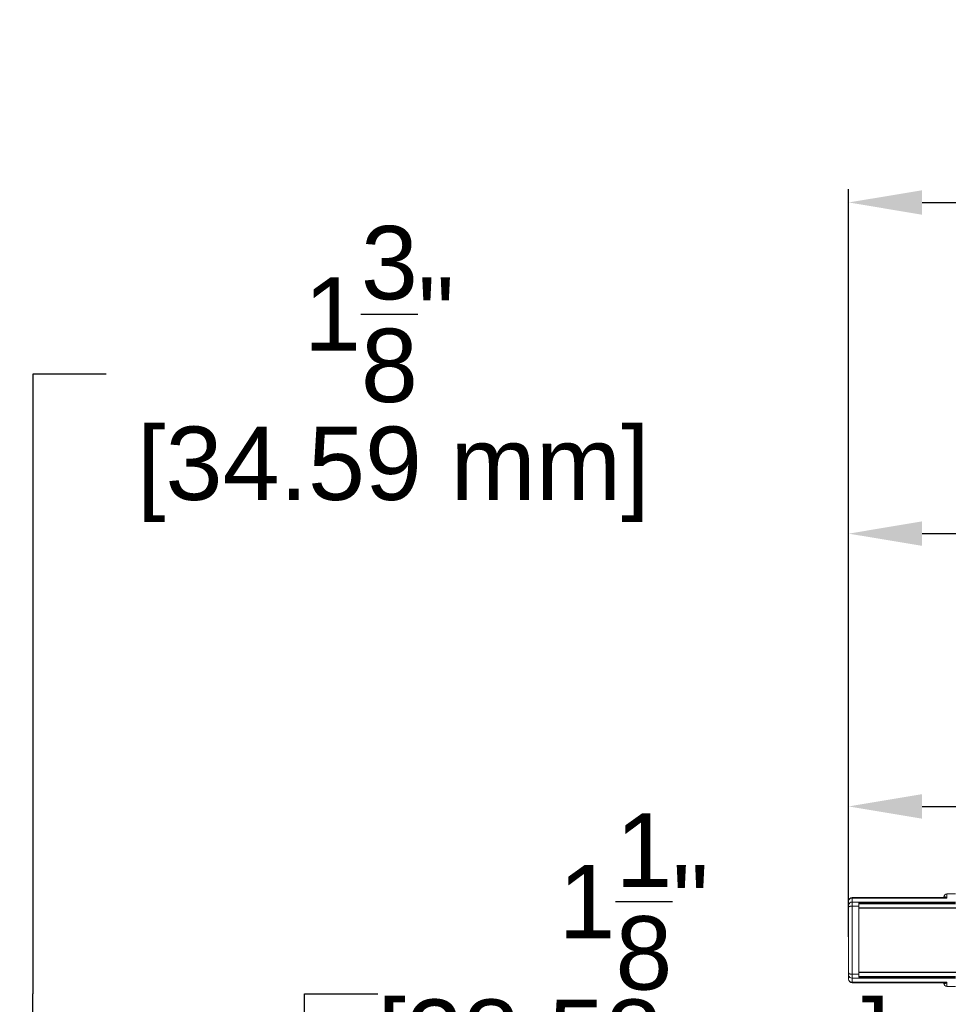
# Model space of a CAD drawing. Header units: inches. Extents: x -11.3 to 48.4, y -6.3 to 18.8.
# Tile 10 of 12: x -11.3 to 1.4, y 5.4 to 18.8. Entities that reach past the tile are written whole.
import ezdxf

# ---------------------------------------------------------------- set-up
doc = ezdxf.new("R2010")
doc.units = ezdxf.units.IN
doc.header["$MEASUREMENT"] = 0
doc.layers.add('DIMENSIONS', color=1, linetype='Continuous')
doc.styles.get("Standard").update_dxf_attribs({"font": 'Arial.ttf'})
doc.dimstyles.new('Big 1IN', dxfattribs={"dimtxt": 1, "dimasz": 1, "dimexe": 0.18, "dimexo": 0.0625, "dimgap": 0.09, "dimtad": 0, "dimtih": 1, "dimtoh": 1, "dimdec": 5, "dimzin": 0, "dimdsep": 46, "dimlunit": 4, "dimtxsty": 'Standard', "dimcen": 0.5, "dimadec": 0, "dimazin": 0, "dimtfac": 1, "dimtdec": 5, "dimtofl": 0, "dimtmove": 0, "dimatfit": 3, "dimfxl": 1, "dimtolj": 1, "dimtzin": 0, "dimarcsym": 0})

# ---------------------------------------------------------------- blocks, each defined once
blk = doc.blocks.new('*D6')
at = {"layer": 'Defpoints', "color": 0, "transparency": 16777216}
for p in [(-3.549, 3.494), (-11.119, 2.132), (-3.549, 2.132)]:
    blk.add_point(p, dxfattribs=at)
at = {"layer": 'DIMENSIONS', "color": 0, "lineweight": -2, "transparency": 16777216}
for p, q in [((-10.119, 13.941), (-11.119, 13.941)), ((-11.119, 13.941), (-11.119, 5.494)), ((-11.119, 4.494), (-11.119, 5.494)), ((-3.611, 3.494), (-11.299, 3.494)), ((-3.611, 2.132), (-11.299, 2.132)), ((-11.119, 1.132), (-11.119, 0.132))]:
    blk.add_line(p, q, dxfattribs=at)
at = {"layer": 'DIMENSIONS', "color": 0, "transparency": 16777216}
for points in [[(-11.286, 4.494), (-10.953, 4.494), (-11.119, 3.494)], [(-11.286, 1.132), (-10.953, 1.132), (-11.119, 2.132)]]:
    blk.add_solid(points, dxfattribs=at)
at = {"layer": 'DIMENSIONS', "color": 0, "transparency": 16777216, "insert": (-6.4, 13.941), "char_height": 1, "attachment_point": 5}
blk.add_mtext('\\A1;1{\\H1x;\\S3/8;}"\\P [34.59 mm]', dxfattribs=at)
blk = doc.blocks.new('*D7')
at = {"layer": 'Defpoints', "color": 0, "transparency": 16777216}
for p in [(-7.419, 3.494), (-3.549, 3.494), (-3.549, 2.369)]:
    blk.add_point(p, dxfattribs=at)
at = {"layer": 'DIMENSIONS', "color": 0, "lineweight": -2, "transparency": 16777216}
for p, q in [((-7.419, 4.494), (-7.419, 5.494)), ((-7.419, 5.494), (-6.419, 5.494)), ((-3.611, 3.494), (-7.599, 3.494)), ((-3.611, 2.369), (-7.599, 2.369)), ((-7.419, 1.369), (-7.419, 0.369))]:
    blk.add_line(p, q, dxfattribs=at)
at = {"layer": 'DIMENSIONS', "color": 0, "transparency": 16777216}
for points in [[(-7.585, 4.494), (-7.252, 4.494), (-7.419, 3.494)], [(-7.585, 1.369), (-7.252, 1.369), (-7.419, 2.369)]]:
    blk.add_solid(points, dxfattribs=at)
at = {"layer": 'DIMENSIONS', "color": 0, "transparency": 16777216, "char_height": 1, "attachment_point": 5}
for s, insert in [('\\A1;1{\\H1x;\\S1/8;}"', (-2.932, 6.753)), ('\\A1;[28.58 mm]', (-2.932, 4.767))]:
    blk.add_mtext(s, dxfattribs=dict(at, insert=insert))
blk = doc.blocks.new('*D8')
at = {"layer": 'Defpoints', "color": 0, "transparency": 16777216}
for p in [(47.988, 8.049), (0, 6.227), (47.988, 6.227)]:
    blk.add_point(p, dxfattribs=at)
at = {"layer": 'DIMENSIONS', "color": 0, "lineweight": -2, "transparency": 16777216}
for p, q in [((0, 6.289), (0, 8.229)), ((47.988, 6.289), (47.988, 8.229)), ((1, 8.049), (19.73, 8.049)), ((46.988, 8.049), (28.259, 8.049))]:
    blk.add_line(p, q, dxfattribs=at)
at = {"layer": 'DIMENSIONS', "color": 0, "transparency": 16777216}
for points in [[(1, 8.216), (1, 7.882), (0, 8.049)], [(46.988, 8.216), (46.988, 7.882), (47.988, 8.049)]]:
    blk.add_solid(points, dxfattribs=at)
at = {"layer": 'DIMENSIONS', "color": 0, "transparency": 16777216, "char_height": 1, "attachment_point": 5}
for s, insert in [("\\A1;4'", (23.994, 8.639)), ('\\A1;[1218.91 mm]', (23.994, 7.323))]:
    blk.add_mtext(s, dxfattribs=dict(at, insert=insert))
blk = doc.blocks.new('*D9')
at = {"layer": 'Defpoints', "color": 0, "transparency": 16777216}
for p in [(0, 11.766), (0, 6.21), (48.095, 6.21)]:
    blk.add_point(p, dxfattribs=at)
at = {"layer": 'DIMENSIONS', "color": 0, "lineweight": -2, "transparency": 16777216}
for p, q in [((0, 6.272), (0, 11.946)), ((48.095, 6.272), (48.095, 11.946)), ((1, 11.766), (19.783, 11.766)), ((47.095, 11.766), (28.312, 11.766))]:
    blk.add_line(p, q, dxfattribs=at)
at = {"layer": 'DIMENSIONS', "color": 0, "transparency": 16777216}
for points in [[(1, 11.933), (1, 11.6), (0, 11.766)], [(47.095, 11.933), (47.095, 11.6), (48.095, 11.766)]]:
    blk.add_solid(points, dxfattribs=at)
at = {"layer": 'DIMENSIONS', "color": 0, "transparency": 16777216, "char_height": 1, "attachment_point": 5}
for s, insert in [('\\A1;4\'-0{\\H1x;\\S3/32;}"', (24.048, 13.039)), ('\\A1;[1221.62 mm]', (24.048, 11.04))]:
    blk.add_mtext(s, dxfattribs=dict(at, insert=insert))
blk = doc.blocks.new('*D10')
at = {"layer": 'Defpoints', "color": 0, "transparency": 16777216}
for p in [(0, 16.279), (0, 6.224), (48.403, 6.224)]:
    blk.add_point(p, dxfattribs=at)
at = {"layer": 'DIMENSIONS', "color": 0, "lineweight": -2, "transparency": 16777216}
for p, q in [((0, 6.287), (0, 16.459)), ((48.403, 6.287), (48.403, 16.459)), ((1, 16.279), (19.937, 16.279)), ((47.403, 16.279), (28.466, 16.279))]:
    blk.add_line(p, q, dxfattribs=at)
at = {"layer": 'DIMENSIONS', "color": 0, "transparency": 16777216}
for points in [[(1, 16.445), (1, 16.112), (0, 16.279)], [(47.403, 16.445), (47.403, 16.112), (48.403, 16.279)]]:
    blk.add_solid(points, dxfattribs=at)
at = {"layer": 'DIMENSIONS', "color": 0, "transparency": 16777216, "char_height": 1, "attachment_point": 5}
for s, insert in [('\\A1;4\'-0{\\H1x;\\S13/32;}"', (24.202, 17.552)), ('\\A1;[1229.44 mm]', (24.202, 15.552))]:
    blk.add_mtext(s, dxfattribs=dict(at, insert=insert))

msp = doc.modelspace()

# ---------------------------------------------------------------- linework, layer by layer
at = {"color": 7, "linetype": 'Continuous', "lineweight": 15}
for p, q in [((1.45669, 6.856706), (1.33858, 6.856706)), ((0, 6.757368), (0, 6.760184)), ((0, 6.705558), (0, 6.757368)), ((1.302618, 6.807428), (0.047244, 6.807428)), ((0.047244, 6.800388), (0.047244, 6.744377)), ((1.33858, 6.800388), (0.047244, 6.800388)), ((0.047244, 6.744377), (0.047244, 6.691855)), ((1.45669, 6.744377), (0.047244, 6.744377)), ((0.137795, 6.733277), (1.45669, 6.733277)), ((0.137795, 6.691855), (0.137795, 6.733277)), ((1.45669, 6.72198), (0.137795, 6.72198)), ((1.29921, 6.807428), (1.29921, 6.817336)), ((0, 6.674045), (0, 6.705558)), ((0, 5.779527), (0, 6.674045)), ((0.047244, 6.691855), (0.047244, 5.761716)), ((0.137795, 6.691855), (0.047244, 6.691855)), ((0.137795, 5.761716), (0.137795, 6.691855)), ((8.646423, 6.666818), (0.137795, 6.666818)), ((0, 5.748014), (0, 5.779527)), ((0.137795, 5.786754), (8.646423, 5.786754)), ((0, 5.696204), (0, 5.748014)), ((0, 5.693388), (0, 5.696204)), ((0.137795, 5.761716), (0.047244, 5.761716)), ((0.047244, 5.761716), (0.047244, 5.709195)), ((1.45669, 5.709195), (0.047244, 5.709195)), ((0.047244, 5.709195), (0.047244, 5.653184)), ((0.047244, 5.653184), (1.33858, 5.653184)), ((0.047244, 5.646144), (1.302618, 5.646144)), ((0.137795, 5.720294), (0.137795, 5.761716)), ((0.137795, 5.731592), (1.45669, 5.731592)), ((1.45669, 5.720294), (0.137795, 5.720294)), ((1.29921, 5.636236), (1.29921, 5.646144)), ((1.33858, 5.596866), (1.45669, 5.596866))]:
    msp.add_line(p, q, dxfattribs=at)
at = {"color": 8, "linetype": 'Continuous', "lineweight": 15}
for p, q in [((1.33858, 6.856706), (1.33858, 6.800388)), ((0.047244, 6.807428), (0.047244, 6.800388)), ((8.646423, 6.66191), (0.137795, 6.66191)), ((0.137795, 5.791662), (8.646423, 5.791662)), ((0.047244, 5.653184), (0.047244, 5.646144)), ((1.33858, 5.653184), (1.33858, 5.596866))]:
    msp.add_line(p, q, dxfattribs=at)
at = {"color": 7, "linetype": 'Continuous', "lineweight": 15, "flags": 128}
for points in [[(0, 6.674045), (0.000908, 6.677519), (0.003597, 6.680861), (0.007963, 6.68394), (0.013838, 6.686639), (0.020997, 6.688854), (0.029165, 6.6905), (0.038028, 6.691513), (0.047244, 6.691855)], [(0, 5.779527), (0.000908, 5.776052), (0.003597, 5.772711), (0.007963, 5.769632), (0.013838, 5.766933), (0.020997, 5.764718), (0.029165, 5.763072), (0.038028, 5.762059), (0.047244, 5.761716)]]:
    msp.add_lwpolyline(points, dxfattribs=at)
at = {"color": 7, "linetype": 'Continuous', "lineweight": 15}
for centre, radius, start, end in [((1.33858, 6.817336), 0.03937, 90, 180), ((0.047244, 6.760184), 0.047244, 90, 180), ((0.045227, 6.755152), 0.045281, 87.4468493, 177.1952895), ((0.043408, 6.700888), 0.043658, 84.9587028, 173.8601254), ((0.043408, 5.752684), 0.043658, 186.1398746, 275.0412972), ((0.045227, 5.69842), 0.045281, 182.8047105, 272.5531507), ((0.047244, 5.693388), 0.047244, 180, 270), ((1.33858, 5.636236), 0.03937, 180, 270)]:
    msp.add_arc(centre, radius, start, end, dxfattribs=at)
at = {"color": 8, "linetype": 'Continuous', "lineweight": 15}
for points, knots in [([(1.300566, 6.807428), (1.300752, 6.808372), (1.30173, 6.813311), (1.308501, 6.816426), (1.319323, 6.815723), (1.330285, 6.808517), (1.33678, 6.802276), (1.338525, 6.800446), (1.33858, 6.800388)], [0, 0, 0, 0, 0.050751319, 0.265545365, 0.567353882, 0.883865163, 0.996357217, 1, 1, 1, 1]), ([(1.33858, 6.800388), (1.338478, 6.800426), (1.334987, 6.801721), (1.323205, 6.805671), (1.311892, 6.806406), (1.303872, 6.806927)], [0, 0, 0, 0, 0.008735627, 0.297294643, 1, 1, 1, 1]), ([(1.33858, 5.653184), (1.338525, 5.653126), (1.33678, 5.651296), (1.330285, 5.645054), (1.319323, 5.637849), (1.308501, 5.637146), (1.30173, 5.64026), (1.300752, 5.6452), (1.300566, 5.646144)], [0, 0, 0, 0, 0.003642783, 0.116134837, 0.432646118, 0.734454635, 0.949248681, 1, 1, 1, 1]), ([(1.302618, 5.646481), (1.311052, 5.647023), (1.322779, 5.647776), (1.334987, 5.651851), (1.338478, 5.653146), (1.33858, 5.653184)], [0, 0, 0, 0, 0.713133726, 0.991570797, 1, 1, 1, 1])]:
    msp.add_open_spline(points, degree=3, knots=knots, dxfattribs=at)

# ---------------------------------------------------------------- dimensions: what is measured, and where the dimension line sits
at = {"layer": 'DIMENSIONS'}
for base, p1, p2, picture, middle in [((0, 16.278728), (48.403308, 6.224318), (0, 6.224318), '*D10', (24.201654, 16.278728)), ((0, 11.766453), (48.095413, 6.209688), (0, 6.209688), '*D9', (24.047707, 11.766453))]:
    dim = msp.add_linear_dim(base=base, p1=p1, p2=p2, dimstyle='Big 1IN', override={"dimpost": '\\X'}, dxfattribs=at)
    dim.commit()
    dim.dimension.update_dxf_attribs({"geometry": picture, "text_midpoint": middle, "dimtype": 160})
for base, p1, p2, override, picture, middle in [((-11.119199, 2.131968), (-3.548751, 3.49381), (-3.548751, 2.131968), {"dimpost": '\\X', "dimtmove": 1}, '*D6', (-10.299725, 13.940787)), ((-7.418815, 3.49381), (-3.548751, 2.36881), (-3.548751, 3.49381), {"dimpost": '\\X'}, '*D7', (-2.931816, 5.49381))]:
    dim = msp.add_linear_dim(base=base, p1=p1, p2=p2, angle=90, dimstyle='Big 1IN', override=override, dxfattribs=at)
    dim.commit()
    dim.dimension.update_dxf_attribs({"geometry": picture, "text_midpoint": middle, "dimtype": 160})
dim = msp.add_linear_dim(base=(47.988458, 8.049085), p1=(0, 6.226786), p2=(47.988458, 6.226786), dimstyle='Big 1IN', override={"dimpost": '\\X'}, dxfattribs=at)
dim.commit()
dim.dimension.update_dxf_attribs({"geometry": '*D8', "text_midpoint": (23.994229, 8.049085)})

doc.saveas('drawing.dxf')
